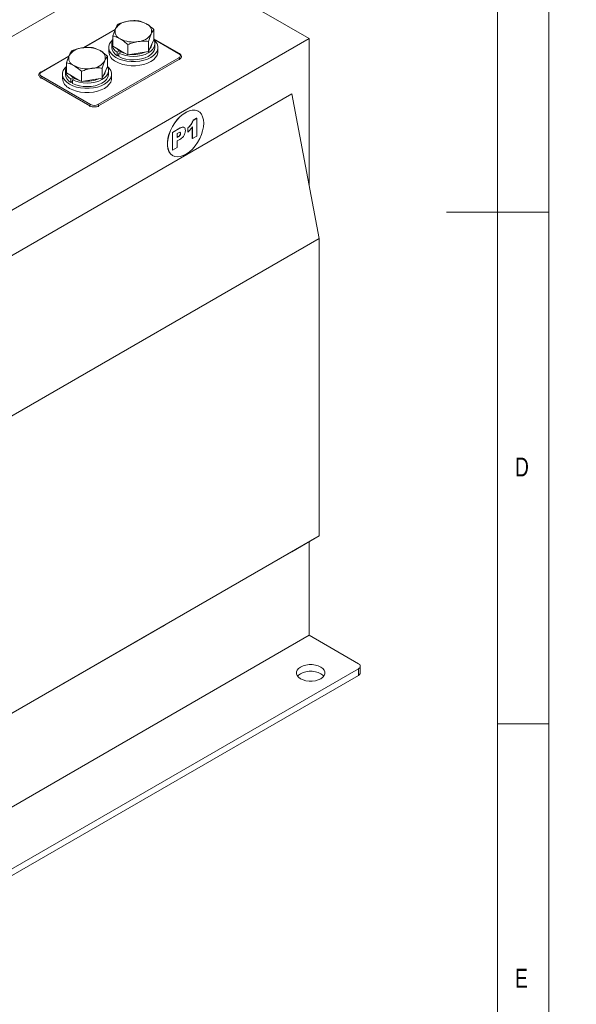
# Model space of a CAD drawing. Header units: millimetres. Extents: x 5 to 531, y 5 to 292.
# Tile 7 of 9: x 363 to 418, y 71 to 167. Entities that reach past the tile are written whole.
import ezdxf

# ---------------------------------------------------------------- set-up
doc = ezdxf.new("R2010")
doc.units = ezdxf.units.MM
doc.layers.add('HLADINA0', color=7, linetype='Continuous')
doc.styles.add('SLDTEXTSTYLE0', font='TXT', dxfattribs={"width": 0.75})
doc.styles.add('SLDTEXTSTYLE4', font='TXT', dxfattribs={"width": 0.75, "bigfont": 'bigfont'})

# ---------------------------------------------------------------- blocks, each defined once
blk = doc.blocks.new('SW_NOTE_4')
at = {"layer": 'HLADINA0', "color": 0, "insert": (1.329, 4.472), "char_height": 3.439583, "attachment_point": 1, "style": 'SLDTEXTSTYLE4'}
blk.add_mtext('\\M+18441\\M+18480\\M+1847C\\M+18484 \\M+18474\\M+1847C\\M+18491 \\M+18481\\M+1847C\\M+18480\\M+1847D\\M+18471\\M+18479\\M+18482\\M+18480\\M+18472\\M+18470\\M+1847E\\M+18479\\M+18491', dxfattribs=at)

msp = doc.modelspace()

# ---------------------------------------------------------------- linework, layer by layer
at = {"color": 7, "linetype": 'Continuous', "lineweight": 0}
for p, q in [((415, 5), (415, 292)), ((410, 287), (410, 10)), ((415, 148.5), (405, 148.5)), ((410, 98.5), (415, 98.5))]:
    msp.add_line(p, q, dxfattribs=at)
at = {"color": 7, "linetype": 'Continuous', "lineweight": 15}
for p, q in [((376.8858, 173.9402), (331.2067, 147.5702)), ((391.5936, 165.4495), (376.8858, 173.9402)), ((372.6531, 166.3872), (369.4822, 164.5566)), ((372.6352, 166.343), (369.5508, 164.5624)), ((372.4033, 164.7228), (372.4033, 165.7183)), ((376.4186, 165.3439), (376.4186, 166.3394)), ((391.5936, 165.4495), (345.9145, 139.0795)), ((372.0109, 164.5924), (372.0109, 164.1841)), ((372.3009, 164.9353), (372.3009, 164.5924)), ((373.1381, 164.2986), (372.4033, 164.7228)), ((373.873, 163.8743), (373.873, 164.8699)), ((375.8806, 164.1849), (375.8806, 165.1804)), ((376.1496, 164.7644), (375.8806, 164.1849)), ((376.4186, 165.3439), (376.1496, 164.7644)), ((378.9157, 163.985), (376.4186, 165.4265)), ((378.8657, 163.98), (376.4186, 165.3927)), ((376.5209, 164.5924), (376.5209, 164.9353)), ((376.8109, 164.1841), (376.8109, 164.5924)), ((391.5936, 151.1394), (391.5936, 165.4495)), ((368.1276, 163.7747), (365.3807, 162.1889)), ((368.1097, 163.7305), (365.4307, 162.1839)), ((370.9461, 158.9999), (378.8657, 163.5718)), ((371.8931, 162.7314), (371.8931, 163.7269)), ((372.8465, 164.118), (373.066, 164.2447)), ((372.8465, 164.118), (372.8465, 163.775)), ((372.8465, 163.775), (372.995, 163.8607)), ((373.2145, 164.159), (372.995, 164.0322)), ((372.995, 163.6893), (372.995, 164.0322)), ((373.873, 163.8743), (373.1381, 164.2986)), ((374.8768, 164.0296), (373.873, 163.8743)), ((375.8806, 164.1849), (374.8768, 164.0296)), ((379.1121, 163.6126), (379.1121, 163.6943)), ((367.8778, 162.1103), (367.8778, 163.1058)), ((378.9364, 163.4493), (371.0168, 158.8775)), ((371.8931, 162.7314), (371.6241, 162.1519)), ((378.9364, 163.3677), (378.9364, 163.4493)), ((365.1842, 161.8982), (365.1842, 161.8165)), ((370.1683, 158.8775), (365.3599, 161.6532)), ((365.3599, 161.6532), (365.3599, 161.5716)), ((365.4307, 161.7757), (370.239, 158.9999)), ((367.4854, 161.9799), (367.4854, 161.5716)), ((367.7754, 162.3228), (367.7754, 161.9799)), ((368.6126, 161.686), (367.8778, 162.1103)), ((369.3475, 161.2618), (368.6126, 161.686)), ((369.3475, 161.2618), (369.3475, 162.2574)), ((371.3551, 161.5724), (371.3551, 162.5679)), ((371.6241, 162.1519), (371.3551, 161.5724)), ((371.9954, 161.9799), (371.9954, 162.3228)), ((372.2854, 161.5716), (372.2854, 161.9799)), ((368.321, 161.5055), (368.5406, 161.6322)), ((368.321, 161.5055), (368.321, 161.1625)), ((368.321, 161.1625), (368.4695, 161.2482)), ((368.6891, 161.5465), (368.4695, 161.4197)), ((368.4695, 161.0768), (368.4695, 161.4197)), ((370.3513, 161.4171), (369.3475, 161.2618)), ((371.3551, 161.5724), (370.3513, 161.4171)), ((389.8966, 160.0605), (347.6116, 135.6499)), ((392.5836, 145.9354), (389.8966, 160.0605)), ((370.1683, 158.7958), (370.1683, 158.8775)), ((371.0168, 158.8775), (371.0168, 158.7958)), ((380.7675, 158.3391), (380.752, 158.348)), ((380.2505, 157.473), (380.5976, 157.6734)), ((380.2646, 157.4648), (380.2505, 157.473)), ((380.2646, 157.4648), (380.6117, 157.6652)), ((380.6117, 157.6652), (380.5976, 157.6734)), ((380.6117, 157.6652), (380.6117, 155.9282)), ((378.2256, 156.2818), (378.9843, 156.7198)), ((378.2256, 154.567), (378.2256, 156.2818)), ((378.2397, 156.2736), (378.2256, 156.2818)), ((378.2397, 156.2736), (378.9984, 156.7116)), ((378.2397, 154.5589), (378.2397, 156.2736)), ((378.824, 156.2546), (378.7025, 156.1845)), ((378.7025, 156.1845), (378.7025, 155.8059)), ((378.7025, 155.8222), (378.793, 155.8744)), ((378.8071, 155.8663), (378.793, 155.8744)), ((378.9984, 156.7116), (378.9843, 156.7198)), ((379.0304, 156.1827), (379.0162, 156.1909)), ((379.7298, 156.3262), (379.7298, 156.727)), ((379.7439, 156.7189), (379.7298, 156.727)), ((379.7439, 156.318), (379.7298, 156.3262)), ((379.7439, 156.318), (379.7439, 156.7189)), ((380.1733, 155.6915), (380.1733, 156.8116)), ((380.1875, 155.6833), (380.1875, 156.8298)), ((380.6117, 155.9282), (380.1875, 155.6833)), ((378.7025, 155.8059), (378.8071, 155.8663)), ((378.9511, 155.5931), (378.7025, 155.4496)), ((378.7025, 155.4496), (378.7025, 154.8261)), ((380.1875, 155.6833), (380.1733, 155.6915)), ((378.2397, 154.5589), (378.2256, 154.567)), ((378.7025, 154.8261), (378.2397, 154.5589)), ((378.2522, 154.0178), (378.2677, 154.0088)), ((392.5836, 145.9354), (358.501, 126.2599)), ((392.5836, 116.8665), (392.5836, 145.9354)), ((358.501, 97.1911), (392.5836, 116.8665)), ((389.8966, 115.3141), (392.5836, 116.8665)), ((391.5936, 107.1485), (391.5936, 116.2946)), ((376.6029, 107.6398), (389.8966, 115.3141)), ((363.3093, 99.9659), (377.3101, 108.0483)), ((377.3101, 108.0482), (376.6029, 107.6398)), ((377.3101, 108.0482), (377.3099, 108.0483)), ((349.276, 82.7191), (391.5936, 107.1485)), ((376.6029, 107.6398), (376.6029, 107.6401)), ((396.4019, 104.3727), (391.5936, 107.1485)), ((396.5777, 103.4746), (396.5777, 104.1278)), ((346.763, 75.227), (396.4019, 103.8829)), ((346.763, 74.5737), (396.4019, 103.2296)), ((396.4019, 103.2296), (396.4019, 103.8829))]:
    msp.add_line(p, q, dxfattribs=at)
at = {"color": 7, "linetype": 'Continuous', "lineweight": 15, "flags": 128}
for points in [[(372.7139, 163.6127), (372.4449, 163.7977), (372.2358, 164.0069), (372.0927, 164.2338), (372.02, 164.4716), (372.02, 164.7131), (372.0927, 164.951), (372.2358, 165.1779), (372.4033, 165.3516)], [(372.8465, 164.118), (372.6101, 164.3005), (372.4368, 164.5053), (372.3326, 164.7251), (372.3011, 164.9523), (372.3435, 165.1789), (372.4033, 165.3101)], [(376.4186, 165.3516), (376.5861, 165.1779), (376.7291, 164.951), (376.8018, 164.7131), (376.8018, 164.4716), (376.7291, 164.2338), (376.5861, 164.0069), (376.3769, 163.7977), (376.108, 163.6127), (375.7875, 163.4575), (375.4252, 163.3367), (375.0321, 163.2541), (374.6201, 163.2122), (374.2017, 163.2122), (373.7897, 163.2541), (373.3966, 163.3367), (373.0343, 163.4575), (372.7139, 163.6127)], [(376.4099, 165.3252), (376.4158, 165.315), (376.5032, 165.0927), (376.5174, 164.8649), (376.4578, 164.6396), (376.3265, 164.4247), (376.1282, 164.2276), (375.8698, 164.0553), (375.5603, 163.9138), (375.2105, 163.8081), (374.8328, 163.7419), (374.4403, 163.7174), (374.0467, 163.7355), (373.6659, 163.7957), (373.3112, 163.8958), (372.995, 164.0322)], [(376.5209, 164.5924), (376.5174, 164.522), (376.4578, 164.2967), (376.3265, 164.0817), (376.1282, 163.8847), (375.8698, 163.7124), (375.5603, 163.5709), (375.2105, 163.4652), (374.8328, 163.3989), (374.4403, 163.3744), (374.0467, 163.3926), (373.6659, 163.4528), (373.3112, 163.5528), (372.995, 163.6893)], [(376.8109, 164.1841), (376.8018, 164.0634), (376.7291, 163.8255), (376.5861, 163.5986), (376.3769, 163.3894), (376.108, 163.2044), (375.7875, 163.0492), (375.4252, 162.9284), (375.0321, 162.8458), (374.6201, 162.8039), (374.2017, 162.8039), (373.7897, 162.8458), (373.3966, 162.9284), (373.0343, 163.0492), (372.7139, 163.2044)], [(368.1884, 161.0002), (367.9195, 161.1852), (367.7103, 161.3944), (367.5672, 161.6213), (367.4946, 161.8591), (367.4946, 162.1006), (367.5672, 162.3385), (367.7103, 162.5654), (367.8778, 162.7391)], [(368.321, 161.5055), (368.0847, 161.688), (367.9113, 161.8928), (367.8071, 162.1126), (367.7756, 162.3398), (367.818, 162.5664), (367.8778, 162.6976)], [(371.8931, 162.7391), (372.0606, 162.5654), (372.2037, 162.3385), (372.2763, 162.1006), (372.2763, 161.8591), (372.2037, 161.6213), (372.0606, 161.3944), (371.8514, 161.1852), (371.5825, 161.0002), (371.262, 160.845), (370.8997, 160.7242), (370.5066, 160.6416), (370.0946, 160.5997), (369.6763, 160.5997), (369.2643, 160.6416), (368.8711, 160.7242), (368.5088, 160.845), (368.1884, 161.0002)], [(371.8844, 162.7127), (371.8903, 162.7025), (371.9777, 162.4802), (371.9919, 162.2524), (371.9323, 162.0271), (371.8011, 161.8122), (371.6027, 161.6151), (371.3443, 161.4428), (371.0348, 161.3013), (370.685, 161.1956), (370.3073, 161.1294), (369.9148, 161.1049), (369.5212, 161.123), (369.1405, 161.1832), (368.7857, 161.2833), (368.4695, 161.4197)], [(371.9954, 161.9799), (371.9919, 161.9095), (371.9323, 161.6842), (371.8011, 161.4692), (371.6027, 161.2722), (371.3443, 161.0999), (371.0348, 160.9584), (370.685, 160.8527), (370.3073, 160.7864), (369.9148, 160.7619), (369.5212, 160.7801), (369.1405, 160.8403), (368.7857, 160.9403), (368.4695, 161.0768)], [(372.2854, 161.5716), (372.2763, 161.4509), (372.2037, 161.213), (372.0606, 160.9861), (371.8514, 160.7769), (371.5825, 160.5919), (371.262, 160.4367), (370.8997, 160.3159), (370.5066, 160.2333), (370.0946, 160.1914), (369.6763, 160.1914), (369.2643, 160.2333), (368.8711, 160.3159), (368.5088, 160.4367), (368.1884, 160.5919)], [(380.752, 158.348), (380.67, 158.3895), (380.4289, 158.4563), (380.1612, 158.4576), (379.8745, 158.3935), (379.5771, 158.2657), (379.2775, 158.0781), (378.9844, 157.836), (378.7062, 157.5463), (378.4509, 157.2173), (378.2258, 156.8587), (378.0375, 156.4805), (377.8912, 156.0938), (377.7914, 155.7097), (377.7407, 155.3392), (377.7407, 154.993), (377.7914, 154.681), (377.8912, 154.4122), (378.0375, 154.1943), (378.2258, 154.0337), (378.2522, 154.0178)], [(381.2854, 157.1945), (381.26, 157.5248), (381.1844, 157.8162), (381.0609, 158.0604), (380.893, 158.2504), (380.6856, 158.3806), (380.4445, 158.4473), (380.1768, 158.4486), (379.8901, 158.3845), (379.5927, 158.2568), (379.2931, 158.0691), (379, 157.827), (378.7218, 157.5373), (378.4665, 157.2084), (378.2414, 156.8497), (378.053, 156.4715), (377.9068, 156.0849), (377.8069, 155.7007), (377.7562, 155.3302), (377.7562, 154.984), (377.8069, 154.672), (377.9068, 154.4032), (378.053, 154.1853), (378.2414, 154.0247), (378.4665, 153.9259), (378.7218, 153.8917), (379, 153.9232), (379.2931, 154.0195), (379.5927, 154.1777), (379.8901, 154.3934), (380.1768, 154.6603), (380.4445, 154.9707), (380.6856, 155.3158), (380.893, 155.6855), (381.0609, 156.0693), (381.1844, 156.4561), (381.26, 156.8348), (381.2854, 157.1945)], [(390.7451, 102.9032), (390.9902, 102.7904), (391.2726, 102.7118), (391.5783, 102.6716), (391.8918, 102.6716), (392.1974, 102.7118), (392.4799, 102.7904), (392.725, 102.9032), (392.9204, 103.0447), (393.0565, 103.2077), (393.1262, 103.3842), (393.1262, 103.5652), (393.0565, 103.7416), (392.9204, 103.9047), (392.725, 104.0462), (392.4799, 104.159), (392.1974, 104.2375), (391.8918, 104.2778), (391.5783, 104.2778), (391.2726, 104.2375), (390.9902, 104.159), (390.7451, 104.0462), (390.5496, 103.9047), (390.4136, 103.7416), (390.3438, 103.5652), (390.3438, 103.3842), (390.4136, 103.2077), (390.5496, 103.0447), (390.7451, 102.9032)], [(393.0156, 103.1481), (392.9204, 103.2514), (392.725, 103.3929), (392.4799, 103.5058), (392.1974, 103.5843), (391.8918, 103.6246), (391.5783, 103.6246), (391.2726, 103.5843), (390.9902, 103.5058), (390.7451, 103.3929), (390.5496, 103.2514), (390.4544, 103.1481)]]:
    msp.add_lwpolyline(points, dxfattribs=at)
at = {"color": 7, "linetype": 'Continuous', "lineweight": 15}
for centre, radius, start, end in [((374.0434, 165.5236), 1.6432, 93.433502, 146.561121), ((374.414, 164.4409), 2.7631, 62.642825, 99.771097), ((375.4034, 166.1549), 0.7914, 340.538998, 69.257925), ((373.4184, 166.1654), 0.7914, 160.538998, 249.257925), ((374.7784, 166.7967), 1.6432, 273.433502, 326.561121), ((369.518, 162.9111), 1.6432, 93.433502, 146.561121), ((369.8885, 161.8284), 2.7631, 62.642825, 99.771097), ((373.3145, 164.6782), 1.0172, 184.83676, 242.609896), ((374.4079, 167.8794), 2.7631, 242.642825, 279.771097), ((375.4552, 164.9756), 0.7587, 316.424105, 353.778972), ((368.8929, 163.5529), 0.7914, 160.538998, 249.257925), ((370.878, 163.5424), 0.7914, 340.538998, 69.257925), ((373.1816, 164.2821), 1.1748, 184.782266, 246.537875), ((374.0006, 165.5965), 1.6424, 221.262528, 258.742849), ((374.417, 166.7212), 2.8271, 263.753249, 293.832829), ((378.8947, 163.9419), 0.0479, 64.042188, 127.253533), ((378.7882, 163.7759), 0.2183, 290.783421, 69.216579), ((378.7829, 163.4424), 0.1537, 2.605478, 57.394522), ((378.8103, 163.726), 0.304, 294.495939, 352.92594), ((369.8824, 165.2669), 2.7631, 242.642825, 279.771097), ((370.2529, 164.1842), 1.6432, 273.433502, 326.561121), ((365.4698, 161.9171), 0.2858, 182.650298, 247.400483), ((365.5081, 161.9798), 0.2183, 110.783421, 249.216579), ((365.5135, 161.6463), 0.1537, 122.605478, 177.394522), ((365.4014, 162.143), 0.0503, 54.383729, 114.292118), ((368.789, 162.0657), 1.0172, 184.83676, 242.609896), ((369.4751, 162.984), 1.6424, 221.262528, 258.742849), ((370.9297, 162.3631), 0.7587, 316.424105, 353.778972), ((368.6561, 161.6696), 1.1748, 184.782266, 246.537875), ((369.8915, 164.1087), 2.8271, 263.753249, 293.832829), ((370.3218, 158.8705), 0.1537, 122.605478, 177.394522), ((370.5925, 159.6963), 0.9222, 242.609672, 297.390328), ((370.5925, 159.6823), 0.7685, 242.609672, 297.390328), ((370.8633, 158.8705), 0.1537, 2.605478, 57.394522), ((396.309, 104.1278), 0.262, 290.783421, 69.216579), ((396.2774, 103.5045), 0.3018, 294.374658, 354.305201)]:
    msp.add_arc(centre, radius, start, end, dxfattribs=at)
msp.add_ellipse((376.4615, 107.5583), major_axis=(1.2, 0.6929), ratio=0.0000704, start_param=5.4977465, end_param=7.0685428, dxfattribs=at)
for points, knots in [([(372.9412, 166.8773), (372.8975, 166.8199), (372.8094, 166.704), (372.7182, 166.5213), (372.6722, 166.4291)], [0, 0, 0, 0, 0.495458, 1, 1, 1, 1]), ([(373.945, 167.1639), (373.9212, 167.16), (373.7411, 167.131), (373.4013, 167.0497), (373.0955, 166.9351), (372.9412, 166.8773)], [0, 0, 0, 0, 0.07009, 0.5307844, 1, 1, 1, 1]), ([(374.9489, 167.1879), (374.7858, 167.1993), (374.4568, 167.2225), (374.1167, 167.1835), (373.945, 167.1639)], [0, 0, 0, 0, 0.495458, 1, 1, 1, 1]), ([(375.6837, 166.8949), (375.4838, 166.9932), (375.235, 167.1155), (374.9958, 167.176), (374.9489, 167.1879)], [0, 0, 0, 0, 0.8036473, 1, 1, 1, 1]), ([(376.4186, 166.3394), (376.2295, 166.5029), (375.9871, 166.7125), (375.7385, 166.862), (375.6837, 166.8949)], [0, 0, 0, 0, 0.7796361, 1, 1, 1, 1]), ([(372.6722, 166.4291), (372.6659, 166.4152), (372.6176, 166.31), (372.5266, 166.0852), (372.4446, 165.8414), (372.4033, 165.7183)], [0, 0, 0, 0, 0.07009, 0.5307844, 1, 1, 1, 1]), ([(372.4033, 165.7183), (372.4502, 165.7064), (372.6894, 165.6459), (372.9382, 165.5237), (373.1381, 165.4254)], [0, 0, 0, 0, 0.1963527, 1, 1, 1, 1]), ([(375.8806, 165.1804), (375.9243, 165.3112), (376.0125, 165.5752), (376.1036, 165.7853), (376.1496, 165.8912)], [0, 0, 0, 0, 0.495458, 1, 1, 1, 1]), ([(376.1496, 165.8912), (376.156, 165.9048), (376.2042, 166.0076), (376.2953, 166.1751), (376.3772, 166.2843), (376.4186, 166.3394)], [0, 0, 0, 0, 0.07009, 0.5307844, 1, 1, 1, 1]), ([(369.4196, 164.5514), (369.3958, 164.5475), (369.2156, 164.5185), (368.8758, 164.4372), (368.57, 164.3226), (368.4157, 164.2648)], [0, 0, 0, 0, 0.07009, 0.5307844, 1, 1, 1, 1]), ([(370.4234, 164.5754), (370.2603, 164.5868), (369.9313, 164.61), (369.5912, 164.571), (369.4196, 164.5514)], [0, 0, 0, 0, 0.495458, 1, 1, 1, 1]), ([(371.1582, 164.2824), (370.9583, 164.3807), (370.7095, 164.503), (370.4703, 164.5635), (370.4234, 164.5754)], [0, 0, 0, 0, 0.8036473, 1, 1, 1, 1]), ([(373.1381, 165.4254), (373.1929, 165.3924), (373.4415, 165.243), (373.684, 165.0333), (373.873, 164.8699)], [0, 0, 0, 0, 0.2203639, 1, 1, 1, 1]), ([(373.873, 164.8699), (374.036, 164.9318), (374.365, 165.0567), (374.7052, 165.123), (374.8768, 165.1564)], [0, 0, 0, 0, 0.495458, 1, 1, 1, 1]), ([(374.8768, 165.1564), (374.9006, 165.16), (375.0808, 165.1866), (375.4205, 165.2105), (375.7263, 165.1905), (375.8806, 165.1804)], [0, 0, 0, 0, 0.07009, 0.5307844, 1, 1, 1, 1]), ([(368.1468, 163.8166), (368.1404, 163.8027), (368.0921, 163.6975), (368.0011, 163.4727), (367.9191, 163.2289), (367.8778, 163.1058)], [0, 0, 0, 0, 0.07009, 0.5307844, 1, 1, 1, 1]), ([(368.4157, 164.2648), (368.3721, 164.2074), (368.2839, 164.0915), (368.1927, 163.9088), (368.1468, 163.8166)], [0, 0, 0, 0, 0.495458, 1, 1, 1, 1]), ([(371.8931, 163.7269), (371.7041, 163.8904), (371.4616, 164.1), (371.213, 164.2495), (371.1582, 164.2824)], [0, 0, 0, 0, 0.7796361, 1, 1, 1, 1]), ([(371.6241, 163.2787), (371.6305, 163.2923), (371.6788, 163.3951), (371.7698, 163.5626), (371.8517, 163.6718), (371.8931, 163.7269)], [0, 0, 0, 0, 0.07009, 0.5307844, 1, 1, 1, 1]), ([(379.1106, 163.6868), (379.1063, 163.7289), (379.0976, 163.8137), (379.0203, 163.9151), (378.9481, 163.9633), (378.9157, 163.985)], [0, 0, 0, 0, 0.3518745, 0.7085166, 1, 1, 1, 1]), ([(367.8778, 163.1058), (367.9248, 163.0939), (368.1639, 163.0334), (368.4127, 162.9112), (368.6126, 162.8129)], [0, 0, 0, 0, 0.1963527, 1, 1, 1, 1]), ([(368.6126, 162.8129), (368.6674, 162.7799), (368.916, 162.6305), (369.1585, 162.4208), (369.3475, 162.2574)], [0, 0, 0, 0, 0.2203639, 1, 1, 1, 1]), ([(371.3551, 162.5679), (371.3988, 162.6987), (371.487, 162.9627), (371.5781, 163.1727), (371.6241, 163.2787)], [0, 0, 0, 0, 0.495458, 1, 1, 1, 1]), ([(365.3807, 162.1889), (365.3552, 162.1726), (365.2874, 162.1292), (365.2166, 162.038), (365.1765, 161.9503), (365.1853, 161.9076), (365.1858, 161.9056)], [0, 0, 0, 0, 0.2319244, 0.6186158, 0.9815774, 1, 1, 1, 1]), ([(369.3475, 162.2574), (369.5105, 162.3193), (369.8395, 162.4442), (370.1797, 162.5105), (370.3513, 162.5439)], [0, 0, 0, 0, 0.495458, 1, 1, 1, 1]), ([(370.3513, 162.5439), (370.3751, 162.5475), (370.5553, 162.5741), (370.895, 162.598), (371.2008, 162.578), (371.3551, 162.5679)], [0, 0, 0, 0, 0.07009, 0.5307844, 1, 1, 1, 1]), ([(379.7298, 156.727), (379.7887, 156.7841), (379.9065, 156.8981), (380.1058, 157.1377), (380.1957, 157.346), (380.2505, 157.473)], [0, 0, 0, 0, 0.2810315, 0.5616199, 1, 1, 1, 1]), ([(379.7439, 156.7189), (379.8029, 156.7759), (379.9207, 156.8899), (380.12, 157.1296), (380.2098, 157.3378), (380.2646, 157.4648)], [0, 0, 0, 0, 0.2810315, 0.5616199, 1, 1, 1, 1]), ([(378.793, 155.8744), (378.8222, 155.8924), (378.8805, 155.928), (378.9599, 156.0065), (379.0091, 156.1067), (379.0139, 156.1628), (379.0162, 156.1909)], [0, 0, 0, 0, 0.2812298, 0.5603312, 0.7800203, 1, 1, 1, 1]), ([(378.8071, 155.8663), (378.8363, 155.8842), (378.8946, 155.9199), (378.9741, 155.9984), (379.0232, 156.0986), (379.028, 156.1547), (379.0304, 156.1827)], [0, 0, 0, 0, 0.2812298, 0.5603312, 0.7800203, 1, 1, 1, 1]), ([(379.0304, 156.1827), (379.0289, 156.2037), (379.026, 156.2455), (378.9996, 156.2897), (378.9352, 156.3153), (378.8698, 156.2797), (378.824, 156.2546)], [0, 0, 0, 0, 0.1873815, 0.3746567, 0.5609424, 1, 1, 1, 1]), ([(379.0162, 156.1909), (379.0147, 156.2117), (379.0117, 156.2532), (378.9878, 156.2969), (378.9602, 156.3041), (378.9478, 156.3073)], [0, 0, 0, 0, 0.3566559, 0.7131093, 1, 1, 1, 1]), ([(379.4932, 156.4645), (379.4868, 156.3707), (379.4739, 156.1836), (379.324, 155.8954), (379.1334, 155.7076), (379.0119, 155.6313), (378.9511, 155.5931)], [0, 0, 0, 0, 0.2800774, 0.5582503, 0.7787395, 1, 1, 1, 1]), ([(378.9843, 156.7198), (379.0586, 156.7612), (379.1889, 156.8338), (379.2911, 156.8016), (379.335, 156.7878)], [0, 0, 0, 0, 0.5702641, 1, 1, 1, 1]), ([(378.9984, 156.7116), (379.0727, 156.753), (379.203, 156.8256), (379.3052, 156.7935), (379.3492, 156.7797)], [0, 0, 0, 0, 0.5702641, 1, 1, 1, 1]), ([(379.3909, 156.7729), (379.3913, 156.7729), (379.4393, 156.7653), (379.479, 156.6468), (379.4885, 156.5254), (379.4932, 156.4645)], [0, 0, 0, 0, 0.00495178, 0.50139067, 1, 1, 1, 1]), ([(380.1875, 156.8298), (380.1105, 156.724), (379.9729, 156.5348), (379.8139, 156.3843), (379.7439, 156.318)], [0, 0, 0, 0, 0.5596478, 1, 1, 1, 1])]:
    msp.add_open_spline(points, degree=3, knots=knots, dxfattribs=at)

# ---------------------------------------------------------------- block references
at = {"layer": 'HLADINA0'}
msp.add_blockref('SW_NOTE_4', (252.4239, 147.6888), dxfattribs=at)

# ---------------------------------------------------------------- texts
at = {"color": 7, "linetype": 'Continuous', "lineweight": 0, "char_height": 1.8521, "attachment_point": 1, "style": 'SLDTEXTSTYLE0'}
for s, insert in [('D', (411.71, 124.5197)), ('E', (411.7027, 74.5614))]:
    msp.add_mtext(s, dxfattribs=dict(at, insert=insert))

doc.saveas('drawing.dxf')
